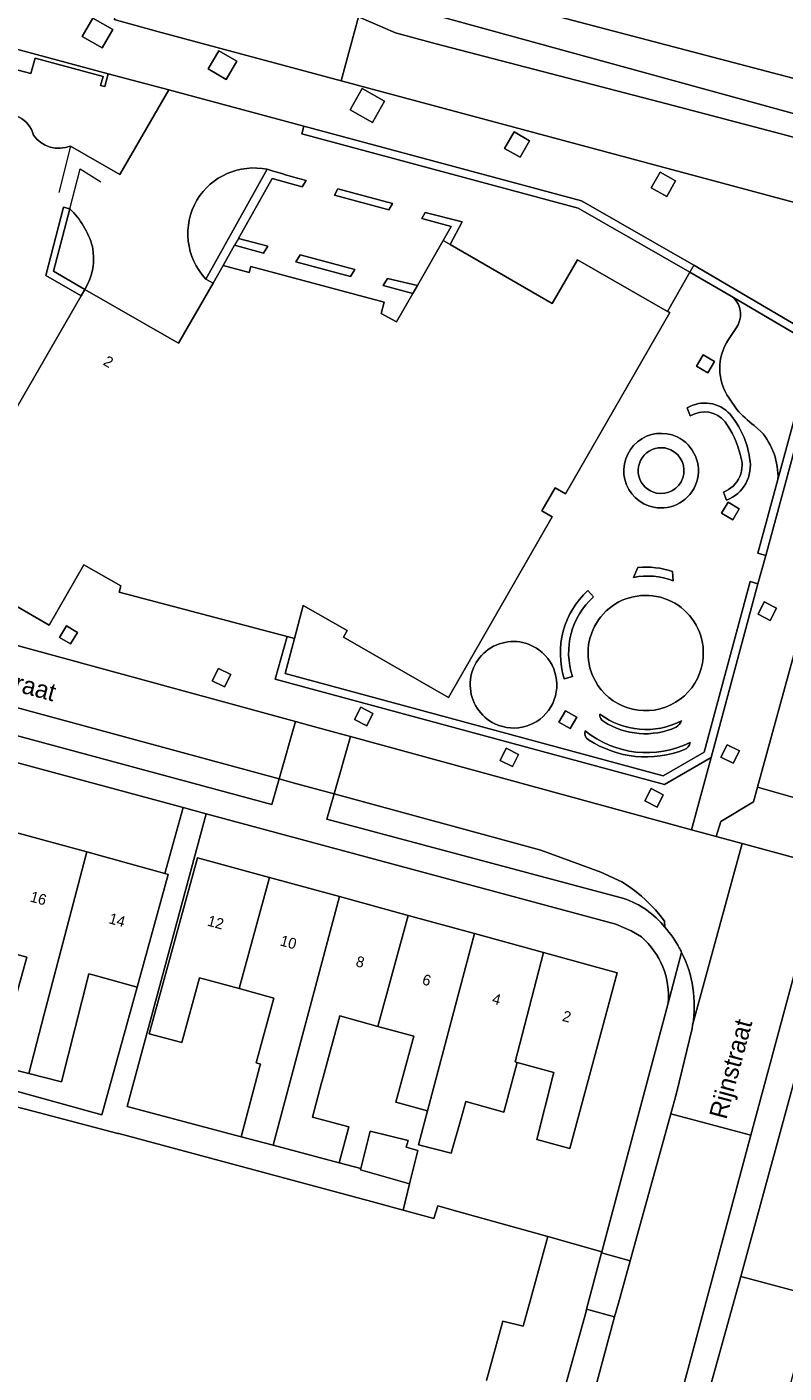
# Model space of a CAD drawing. Header units: metres. Extents: x 151448 to 154749, y 463108 to 465296.
# Tile 218 of 256: x 153597 to 153650, y 463524 to 463618. Entities that reach past the tile are written whole.
import ezdxf
from ezdxf.enums import TextEntityAlignment as Align

# ---------------------------------------------------------------- set-up
doc = ezdxf.new("R2010")
doc.units = ezdxf.units.M
for name, color, linetype, lineweight in [('B-PV-GR-BEPLANTING_CULTUUR_BODEMBEDEKKER-GV', 253, 'Continuous', 9), ('B-PV-GR-BEPLANTING_CULTUUR_HEESTERS-GV', 253, 'Continuous', 9), ('B-PV-GR-BEPLANTING_CULTUUR_VASTE PLANTENVAK-GV', 253, 'Continuous', 9), ('B-PV-GR-GROENVOORZIENING-GV', 253, 'Continuous', 9), ('B-PV-GR-HAAG-GV', 253, 'Continuous', 9), ('B-PV-IE-TERREINAFSCHEIDING_KUNSTMATIG_HEKWERK-G', 253, 'Continuous', 9), ('B-PV-IE-TERREINAFSCHEIDING_KUNSTMATIG_MUUR-GV', 253, 'Continuous', 9), ('B-PV-OG-BEBOUWING-GV', 1, 'Continuous', 9), ('B-PV-OG-BEBOUWING-T18', 2, 'Continuous', 9), ('B-PV-OG-TERREIN_BEGROEID-GV', 253, 'Continuous', 9), ('B-PV-OG-TERREIN_ERF-GV', 253, 'Continuous', 9), ('B-PV-OG-TOPOGRAFIE-T18', 2, 'Continuous', 9), ('B-PV-VH-GESLOTENVERHARDING_KUNSTSTOF-GV', 253, 'Continuous', 9), ('B-PV-VH-ONVERHARD_ZAND-GV', 253, 'Continuous', 9), ('B-PV-VH-OPENVERHARDING_BETONELEMENT-GV', 253, 'Continuous', 9), ('B-PV-VH-OPENVERHARDING_BETONSTRAATSTEEN-GV', 253, 'Continuous', 9), ('B-PV-VH-OPENVERHARDING_STRAATBAKSTEEN-GV', 253, 'Continuous', 9), ('B-PV-VH-OPENVERHARDING_TEGEL-GV', 253, 'Continuous', 9)]:
    doc.layers.add(name, color=color, linetype=linetype, lineweight=lineweight)
doc.styles.add('Drong', font='txt', dxfattribs={"height": 1.8})

msp = doc.modelspace()

# ---------------------------------------------------------------- linework, layer by layer
at = {"layer": 'B-PV-GR-BEPLANTING_CULTUUR_BODEMBEDEKKER-GV', "flags": 128}
for points in [[(153602.296, 463613.42), (153602.007, 463613.497), (153602.173, 463614.116), (153597.438, 463615.386), (153597.153, 463614.319), (153595.043, 463614.885)], [(153599.909, 463609.274), (153603.332, 463607.292), (153606.743, 463613.175), (153602.533, 463614.301), (153602.296, 463613.42)]]:
    msp.add_lwpolyline(points, dxfattribs=at)
at = {"layer": 'B-PV-GR-BEPLANTING_CULTUUR_BODEMBEDEKKER-GV'}
for points in [[(153594.726, 463611.296, -0.472964), (153597.325, 463610.039)], [(153597.325, 463610.039, 0.352585), (153599.909, 463609.274)]]:
    msp.add_lwpolyline(points, format="xyb", dxfattribs=at)
at = {"layer": 'B-PV-GR-BEPLANTING_CULTUUR_HEESTERS-GV'}
for points in [[(153613.606, 463607.655, 0.31613), (153608.71, 463605.515)], [(153608.71, 463605.515, 0.332416), (153609.334, 463600.01)]]:
    msp.add_lwpolyline(points, format="xyb", dxfattribs=at)
at = {"layer": 'B-PV-GR-BEPLANTING_CULTUUR_HEESTERS-GV', "flags": 128}
msp.add_lwpolyline([(153609.334, 463600.01), (153613.606, 463607.655)], dxfattribs=at)
at = {"layer": 'B-PV-GR-BEPLANTING_CULTUUR_VASTE PLANTENVAK-GV', "flags": 128}
msp.add_lwpolyline([(153599.872, 463604.908), (153598.725, 463600.551), (153600.909, 463599.292)], dxfattribs=at)
at = {"layer": 'B-PV-GR-BEPLANTING_CULTUUR_VASTE PLANTENVAK-GV'}
for points in [[(153601.435, 463602.285, 0.12705), (153599.872, 463604.908)], [(153600.909, 463599.292, 0.187785), (153601.435, 463602.285)]]:
    msp.add_lwpolyline(points, format="xyb", dxfattribs=at)
at = {"layer": 'B-PV-GR-GROENVOORZIENING-GV', "flags": 128}
for points in [[(153602.846, 463617.39), (153601.471, 463618.184), (153600.73, 463616.902), (153602.106, 463616.108)], [(153611.487, 463615.175), (153610.244, 463615.908), (153609.495, 463614.637), (153610.737, 463613.904)], [(153621.77, 463612.392), (153620.212, 463613.278), (153619.37, 463611.796), (153620.929, 463610.91)], [(153643.041, 463600.487), (153646.061, 463598.718), (153651.716, 463595.406), (153649.168, 463586.048), (153647.772, 463580.922), (153648.312, 463580.775), (153652.369, 463595.672), (153643.319, 463600.973), (153635.482, 463605.467), (153616.157, 463610.657), (153616.012, 463610.116), (153635.266, 463604.945)], [(153630.135, 463609.109), (153631.207, 463608.494), (153631.862, 463609.637), (153630.791, 463610.252)], [(153642.041, 463606.856), (153640.961, 463607.463), (153640.34, 463606.356), (153641.419, 463605.749)], [(153622.077, 463604.833), (153622.321, 463605.268), (153618.523, 463606.286), (153618.282, 463605.848)], [(153600.649, 463598.843), (153600.909, 463599.292), (153598.725, 463600.551), (153599.872, 463604.908), (153599.419, 463605.026), (153598.18, 463600.249)], [(153625.859, 463602.702), (153626.337, 463602.425), (153627.183, 463603.987), (153624.608, 463604.649), (153624.359, 463604.226), (153626.417, 463603.676)], [(153619.701, 463600.68), (153615.889, 463601.703), (153615.607, 463601.21), (153619.411, 463600.181)], [(153624.063, 463599.568), (153621.971, 463600.048), (153621.681, 463599.566), (153623.742, 463599.008)], [(153643.501, 463593.95), (153644.295, 463593.493), (153644.747, 463594.28), (153643.954, 463594.736)], [(153645.701, 463584.474), (153645.245, 463583.71), (153646.016, 463583.25), (153646.472, 463584.013)], [(153644.512, 463566.706), (153647.768, 463578.803), (153647.227, 463578.948), (153644.031, 463567.074), (153641.182, 463565.416), (153614.855, 463572.549), (153615.506, 463574.981), (153614.997, 463575.116), (153614.163, 463572.157), (153641.262, 463564.814)], [(153649.069, 463577.094), (153648.212, 463577.529), (153647.779, 463576.673), (153648.635, 463576.239)], [(153599.144, 463575.062), (153599.911, 463574.607), (153600.389, 463575.414), (153599.622, 463575.868)], [(153611.069, 463572.468), (153610.212, 463572.903), (153609.779, 463572.047), (153610.635, 463571.613)], [(153620.969, 463569.769), (153620.112, 463570.204), (153619.679, 463569.348), (153620.535, 463568.914)], [(153634.373, 463569.958), (153633.916, 463569.162), (153634.707, 463568.708), (153635.163, 463569.504)], [(153631.107, 463566.92), (153630.25, 463567.355), (153629.817, 463566.499), (153630.673, 463566.065)], [(153646.488, 463567.154), (153645.631, 463567.589), (153645.198, 463566.733), (153646.054, 463566.299)], [(153641.186, 463564.101), (153640.329, 463564.536), (153639.896, 463563.68), (153640.752, 463563.246)]]:
    msp.add_lwpolyline(points, close=True, dxfattribs=at)
for points in [[(153613.606, 463607.655), (153609.334, 463600.01)], [(153609.334, 463600.01), (153609.84, 463599.726), (153610.546, 463600.949), (153611.338, 463602.366), (153613.348, 463601.822), (153613.651, 463602.295), (153611.597, 463602.83), (153613.938, 463607.02), (153616.039, 463606.44), (153616.31, 463606.884)], [(153642.856, 463591.036), (153643.062, 463590.478)], [(153645.368, 463585.174), (153645.575, 463584.615)], [(153639.422, 463579.925), (153639.111, 463579.236)], [(153641.873, 463579.001), (153641.816, 463579.654)], [(153636.324, 463577.876), (153635.935, 463578.319)], [(153634.288, 463572.185), (153634.868, 463572.337)]]:
    msp.add_lwpolyline(points, dxfattribs=at)
at = {"layer": 'B-PV-GR-GROENVOORZIENING-GV'}
for points in [[(153616.31, 463606.884, -0.012262), (153613.606, 463607.655)], [(153645.834, 463590.596, 0.36268), (153642.856, 463591.036)], [(153643.062, 463590.478, -0.38078), (153645.486, 463590.079)], [(153645.486, 463590.079, -0.09637), (153646.527, 463587.824)], [(153647.193, 463587.553, 0.138226), (153645.834, 463590.596)], [(153646.527, 463587.824, -0.418625), (153645.368, 463585.174)], [(153645.575, 463584.615, 0.367774), (153647.193, 463587.553)], [(153641.816, 463579.654, 0.105744), (153639.422, 463579.925)], [(153639.111, 463579.236, -0.143743), (153641.873, 463579.001)], [(153635.935, 463578.319, 0.291943), (153634.288, 463572.185)], [(153634.868, 463572.337, -0.301162), (153636.324, 463577.876)], [(153636.767, 463569.718, 0.304438), (153637.041, 463569.198)], [(153642.441, 463569.252, -0.287277), (153636.767, 463569.718)], [(153637.041, 463569.198, 0.250486), (153642.071, 463568.804)], [(153642.071, 463568.804, 0.129572), (153642.441, 463569.252)], [(153635.748, 463568.557, 0.372418), (153635.985, 463567.937)], [(153643.051, 463567.746, -0.293997), (153635.748, 463568.557)], [(153635.985, 463567.937, 0.243501), (153642.671, 463567.249)], [(153642.671, 463567.249, 0.249683), (153643.051, 463567.746)]]:
    msp.add_lwpolyline(points, format="xyb", dxfattribs=at)
at = {"layer": 'B-PV-GR-HAAG-GV', "flags": 128}
for points in [[(153648.312, 463580.775), (153652.369, 463595.672), (153643.319, 463600.973), (153635.482, 463605.467), (153616.157, 463610.657), (153616.012, 463610.116), (153635.266, 463604.945), (153643.041, 463600.487), (153646.061, 463598.718), (153651.716, 463595.406), (153649.168, 463586.048), (153647.772, 463580.922)], [(153618.282, 463605.848), (153622.077, 463604.833), (153622.321, 463605.268), (153618.523, 463606.286)], [(153599.872, 463604.908), (153599.419, 463605.026), (153598.18, 463600.249), (153600.649, 463598.843), (153600.909, 463599.292), (153598.725, 463600.551)], [(153624.359, 463604.226), (153626.417, 463603.676), (153625.859, 463602.702), (153626.337, 463602.425), (153627.183, 463603.987), (153624.608, 463604.649)], [(153615.889, 463601.703), (153615.607, 463601.21), (153619.411, 463600.181), (153619.701, 463600.68)], [(153621.971, 463600.048), (153621.681, 463599.566), (153623.742, 463599.008), (153624.063, 463599.568)], [(153644.512, 463566.706), (153647.768, 463578.803), (153647.227, 463578.948), (153644.031, 463567.074), (153641.182, 463565.416), (153614.855, 463572.549), (153615.506, 463574.981), (153614.997, 463575.116), (153614.163, 463572.157), (153641.262, 463564.814)]]:
    msp.add_lwpolyline(points, close=True, dxfattribs=at)
for points in [[(153613.606, 463607.655), (153609.334, 463600.01), (153609.84, 463599.726), (153610.546, 463600.949), (153611.338, 463602.366), (153613.348, 463601.822), (153613.651, 463602.295), (153611.597, 463602.83), (153613.938, 463607.02), (153616.039, 463606.44), (153616.31, 463606.884)], [(153642.856, 463591.036), (153643.062, 463590.478)], [(153645.368, 463585.174), (153645.575, 463584.615)], [(153639.422, 463579.925), (153639.111, 463579.236)], [(153641.873, 463579.001), (153641.816, 463579.654)], [(153636.324, 463577.876), (153635.935, 463578.319)], [(153634.288, 463572.185), (153634.868, 463572.337)]]:
    msp.add_lwpolyline(points, dxfattribs=at)
at = {"layer": 'B-PV-GR-HAAG-GV'}
for points in [[(153616.31, 463606.884, -0.012262), (153613.606, 463607.655)], [(153645.834, 463590.596, 0.36268), (153642.856, 463591.036)], [(153643.062, 463590.478, -0.38078), (153645.486, 463590.079)], [(153645.486, 463590.079, -0.09637), (153646.527, 463587.824)], [(153647.193, 463587.553, 0.138226), (153645.834, 463590.596)], [(153646.527, 463587.824, -0.418625), (153645.368, 463585.174)], [(153645.575, 463584.615, 0.367774), (153647.193, 463587.553)], [(153641.816, 463579.654, 0.105744), (153639.422, 463579.925)], [(153639.111, 463579.236, -0.143743), (153641.873, 463579.001)], [(153635.935, 463578.319, 0.291943), (153634.288, 463572.185)], [(153634.868, 463572.337, -0.301162), (153636.324, 463577.876)]]:
    msp.add_lwpolyline(points, format="xyb", dxfattribs=at)
at = {"layer": 'B-PV-IE-TERREINAFSCHEIDING_KUNSTMATIG_HEKWERK-G', "flags": 128}
for points in [[(153602.533, 463614.301), (153606.743, 463613.175)], [(153606.743, 463613.175), (153603.332, 463607.292), (153599.909, 463609.274)], [(153606.743, 463613.175), (153616.157, 463610.657)], [(153616.157, 463610.657), (153635.482, 463605.467), (153643.319, 463600.973)], [(153599.909, 463609.274), (153599.094, 463606.049)], [(153599.872, 463604.908), (153600.574, 463607.683), (153602.027, 463606.776)], [(153616.039, 463606.44), (153613.938, 463607.02), (153611.597, 463602.83)], [(153618.282, 463605.848), (153622.077, 463604.833)], [(153599.872, 463604.908), (153598.725, 463600.551), (153600.909, 463599.292)], [(153624.359, 463604.226), (153626.417, 463603.676), (153625.859, 463602.702)], [(153611.338, 463602.366), (153610.546, 463600.949)], [(153611.597, 463602.83), (153611.338, 463602.366)], [(153613.651, 463602.295), (153611.597, 463602.83)], [(153619.701, 463600.68), (153615.889, 463601.703)], [(153643.041, 463600.487), (153641.483, 463597.764)], [(153643.319, 463600.973), (153643.041, 463600.487)], [(153643.319, 463600.973), (153652.369, 463595.672)], [(153624.063, 463599.568), (153621.971, 463600.048)], [(153652.369, 463595.672), (153648.312, 463580.775)], [(153647.768, 463578.803), (153648.312, 463580.775)], [(153644.512, 463566.706), (153647.768, 463578.803)], [(153614.997, 463575.116), (153614.163, 463572.157), (153641.262, 463564.814), (153644.512, 463566.706)]]:
    msp.add_lwpolyline(points, dxfattribs=at)
at = {"layer": 'B-PV-IE-TERREINAFSCHEIDING_KUNSTMATIG_MUUR-GV', "flags": 128}
msp.add_lwpolyline([(153577.533, 463618.357), (153577.777, 463618.292), (153578.135, 463619.631), (153589.804, 463616.502), (153589.884, 463616.802), (153590.039, 463617.379), (153594.771, 463616.11), (153594.619, 463615.544), (153594.482, 463615.035), (153595.043, 463614.885), (153597.153, 463614.319), (153597.438, 463615.386), (153602.173, 463614.116), (153602.007, 463613.497), (153602.296, 463613.42), (153602.533, 463614.301), (153589.849, 463617.702), (153589.62, 463616.848), (153577.966, 463619.973)], close=True, dxfattribs=at)
at = {"layer": 'B-PV-OG-BEBOUWING-GV', "flags": 128}
for points in [[(153614.997, 463575.116), (153615.506, 463574.981), (153616.118, 463577.285), (153619.171, 463575.535), (153618.908, 463575.075), (153626.217, 463570.885), (153633.448, 463583.453), (153632.717, 463583.874), (153633.649, 463585.485), (153634.376, 463585.067), (153641.633, 463597.679), (153641.483, 463597.764), (153635.199, 463601.359), (153633.447, 463598.308), (153626.337, 463602.425), (153625.859, 463602.702), (153624.063, 463599.568), (153623.742, 463599.008), (153622.607, 463597.027), (153621.542, 463597.612), (153621.753, 463598.405), (153612.454, 463600.885), (153612.343, 463600.469), (153610.546, 463600.949), (153609.84, 463599.726), (153607.42, 463595.538), (153600.909, 463599.292), (153600.649, 463598.843), (153590.152, 463580.69), (153598.411, 463575.923), (153600.847, 463580.12), (153603.423, 463578.664), (153603.305, 463578.22)], [(153596.091, 463561.49), (153593.884, 463553.62), (153596.869, 463552.794), (153595.938, 463549.431), (153596.054, 463549.399), (153594.954, 463545.217), (153597.017, 463544.696), (153598.083, 463548.838), (153601.035, 463560.122)], [(153601.035, 463560.122), (153598.083, 463548.838), (153597.017, 463544.696), (153599.288, 463544.122), (153601.186, 463551.641), (153601.473, 463551.562), (153604.541, 463550.713), (153606.71, 463558.552), (153606.486, 463558.614)], [(153611.663, 463550.611), (153613.768, 463558.349), (153608.753, 463559.723), (153605.396, 463547.466), (153607.65, 463546.848), (153608.889, 463551.371)], [(153611.663, 463550.611), (153614.073, 463549.951), (153612.836, 463545.436), (153613.127, 463545.356), (153613.084, 463545.2), (153611.784, 463540.29), (153614.02, 463539.698), (153618.643, 463557.014), (153613.768, 463558.349)], [(153623.427, 463555.704), (153618.643, 463557.014), (153614.02, 463539.698), (153618.618, 463538.48), (153619.28, 463540.981), (153616.754, 463541.649), (153617.393, 463544.059), (153617.421, 463544.18), (153618.66, 463548.705), (153621.304, 463547.98)], [(153624.775, 463542.103), (153628.049, 463554.438), (153623.427, 463555.704), (153621.304, 463547.98), (153623.814, 463547.293), (153622.55, 463542.713)], [(153631.016, 463545.47), (153630.876, 463545.509), (153632.846, 463553.124), (153628.049, 463554.438), (153624.775, 463542.103), (153624.148, 463539.742), (153626.403, 463539.143), (153627.09, 463541.496), (153627.442, 463542.739), (153630.09, 463542.009)], [(153632.846, 463553.124), (153630.876, 463545.509), (153631.016, 463545.47), (153633.561, 463544.773), (153633.516, 463544.607), (153632.38, 463540.094), (153634.668, 463539.475), (153637.983, 463551.717)], [(153623.522, 463537.008), (153624.09, 463539.332), (153623.28, 463539.575), (153623.415, 463540.035), (153620.766, 463540.684), (153620.128, 463538.08), (153620.104, 463537.981)]]:
    msp.add_lwpolyline(points, close=True, dxfattribs=at)
msp.add_lwpolyline([(153628.865, 463523.323), (153630.001, 463527.458), (153631.434, 463527.106), (153631.957, 463529.023), (153633.137, 463533.349), (153626.888, 463535.095), (153625.489, 463535.486), (153625.206, 463534.61), (153623.076, 463535.183), (153620.863, 463535.778), (153603.274, 463540.51), (153603.208, 463540.527), (153597.302, 463542.072), (153593.97, 463542.943), (153589.274, 463544.171), (153583.522, 463523.446)], dxfattribs=at)
at = {"layer": 'B-PV-OG-TERREIN_BEGROEID-GV', "flags": 128}
for points in [[(153649.168, 463586.048), (153651.716, 463595.406), (153646.061, 463598.718)], [(153646.236, 463596.564), (153645.725, 463595.803)], [(153645.763, 463591.708), (153646.305, 463590.93)], [(153647.502, 463589.813), (153647.986, 463589.408)]]:
    msp.add_lwpolyline(points, dxfattribs=at)
at = {"layer": 'B-PV-OG-TERREIN_BEGROEID-GV'}
for points in [[(153646.061, 463598.718, -0.37928), (153646.236, 463596.564)], [(153645.725, 463595.803, 0.305249), (153645.763, 463591.708)], [(153646.305, 463590.93, 0.045813), (153647.502, 463589.813)], [(153647.986, 463589.408, -0.18984), (153649.168, 463586.048)]]:
    msp.add_lwpolyline(points, format="xyb", dxfattribs=at)
at = {"layer": 'B-PV-OG-TERREIN_ERF-GV', "flags": 128}
for points in [[(153623.326, 463621.084), (153657.636, 463612.052)], [(153665.972, 463601.206), (153663.243, 463591.574), (153646.581, 463530.56), (153651.795, 463529.179)], [(153639.658, 463554.203), (153638.945, 463554.621), (153637.875, 463555.099), (153609.347, 463562.788), (153603.85, 463542.391), (153611.784, 463540.29), (153613.084, 463545.2), (153613.127, 463545.356), (153612.836, 463545.436), (153614.073, 463549.951), (153611.663, 463550.611), (153608.889, 463551.371), (153607.65, 463546.848), (153605.396, 463547.466), (153608.753, 463559.723), (153613.768, 463558.349), (153618.643, 463557.014)], [(153618.643, 463557.014), (153623.427, 463555.704), (153628.049, 463554.438), (153632.846, 463553.124), (153637.983, 463551.717), (153634.668, 463539.475), (153632.38, 463540.094), (153633.516, 463544.607), (153633.561, 463544.773), (153631.016, 463545.47), (153630.09, 463542.009), (153627.442, 463542.739), (153627.09, 463541.496), (153626.403, 463539.143), (153624.148, 463539.742), (153624.775, 463542.103), (153622.55, 463542.713), (153623.814, 463547.293), (153621.304, 463547.98), (153618.66, 463548.705), (153617.421, 463544.18), (153617.393, 463544.059), (153616.754, 463541.649), (153619.28, 463540.981), (153618.618, 463538.48), (153620.128, 463538.08), (153620.766, 463540.684), (153623.415, 463540.035), (153623.28, 463539.575), (153624.09, 463539.332), (153623.522, 463537.008), (153623.076, 463535.183), (153625.206, 463534.61), (153625.489, 463535.486), (153626.888, 463535.095), (153633.137, 463533.349), (153636.913, 463532.294), (153637.001, 463532.626), (153640.803, 463546.898), (153641.522, 463549.588), (153641.522, 463549.595)], [(153650.09, 463523.241), (153651.225, 463527.475), (153656.923, 463525.948), (153657.387, 463527.697), (153651.795, 463529.179), (153646.581, 463530.56), (153640.322, 463507.982)]]:
    msp.add_lwpolyline(points, dxfattribs=at)
for points in [[(153596.091, 463561.49), (153601.035, 463560.122), (153606.486, 463558.614), (153607.759, 463563.216), (153586.233, 463569.018), (153580.747, 463570.507), (153574.99, 463549.197), (153578.475, 463548.229), (153578.774, 463549.303), (153580.408, 463555.15), (153577.079, 463556.072), (153577.649, 463558.132), (153579.823, 463565.991), (153585.08, 463564.536), (153590.387, 463563.068)], [(153593.884, 463553.62), (153592.963, 463550.291), (153590.588, 463550.948), (153591.51, 463554.282), (153588.185, 463555.202), (153585.5, 463555.945), (153585.367, 463555.982), (153583.159, 463548.003), (153580.707, 463548.684), (153580.43, 463547.686), (153589.547, 463545.154), (153589.274, 463544.171), (153593.97, 463542.943), (153594.26, 463543.99), (153602.081, 463541.825), (153604.541, 463550.713), (153601.473, 463551.562), (153601.186, 463551.641), (153599.288, 463544.122), (153597.017, 463544.696), (153594.954, 463545.217), (153596.054, 463549.399), (153595.938, 463549.431), (153596.869, 463552.794)]]:
    msp.add_lwpolyline(points, close=True, dxfattribs=at)
at = {"layer": 'B-PV-OG-TERREIN_ERF-GV'}
msp.add_lwpolyline([(153641.522, 463549.595, 0.24223), (153639.658, 463554.203)], format="xyb", dxfattribs=at)
at = {"layer": 'B-PV-VH-GESLOTENVERHARDING_KUNSTSTOF-GV'}
for points in [[(153643.789, 463575.168, 1.049631), (153636.258, 463572.415)], [(153632.528, 463574.188, 1.103649), (153629.464, 463569.049)], [(153636.258, 463572.415, 0.952735), (153643.789, 463575.168)], [(153629.464, 463569.049, 0.914926), (153632.528, 463574.188)]]:
    msp.add_lwpolyline(points, format="xyb", dxfattribs=at)
at = {"layer": 'B-PV-VH-ONVERHARD_ZAND-GV'}
for points in [[(153642.144, 463589.021, 1.127787), (153640.514, 463584.123)], [(153640.514, 463584.123, 0.883607), (153642.144, 463589.021)], [(153641.716, 463588.118, 1.126182), (153640.712, 463585.103)], [(153640.712, 463585.103, -1.126182), (153641.716, 463588.118)], [(153640.712, 463585.103, 0.882177), (153641.716, 463588.118)], [(153641.716, 463588.118, -0.882177), (153640.712, 463585.103)]]:
    msp.add_lwpolyline(points, format="xyb", dxfattribs=at)
at = {"layer": 'B-PV-VH-OPENVERHARDING_BETONELEMENT-GV', "flags": 128}
msp.add_lwpolyline([(153638.87, 463531.659), (153636.89, 463532.208), (153635.844, 463528.281), (153637.796, 463527.755), (153638.054, 463528.712)], close=True, dxfattribs=at)
at = {"layer": 'B-PV-VH-OPENVERHARDING_BETONSTRAATSTEEN-GV', "flags": 128}
for points in [[(153657.928, 463609.435), (153622.251, 463619.213), (153619.957, 463618.266), (153622.544, 463617.16), (153625.277, 463616.409), (153641.424, 463612.209), (153657.657, 463607.948)], [(153641.296, 463554.883), (153641.26, 463555.297), (153640.957, 463555.697), (153640.637, 463556.084), (153640.211, 463556.537), (153639.94, 463556.8), (153639.66, 463557.053), (153639.175, 463557.444), (153638.766, 463557.737), (153638.291, 463558.04), (153636.842, 463558.728), (153632.651, 463560.257), (153618.264, 463564.173), (153617.761, 463562.4), (153638.444, 463556.883)]]:
    msp.add_lwpolyline(points, dxfattribs=at)
for points in [[(153549.078, 463582.964), (153549.522, 463581.951), (153550.233, 463580.73), (153567.239, 463576.14), (153586.742, 463570.772), (153613.928, 463563.435), (153614.433, 463565.21), (153550.215, 463582.653)], [(153614.433, 463565.21), (153615.413, 463564.945), (153617.226, 463564.454), (153618.264, 463564.173), (153619.397, 463568.159), (153618.363, 463568.441), (153616.576, 463568.928), (153615.566, 463569.204)], [(153647.749, 463564.626), (153647.473, 463563.616), (153645.179, 463562.252), (153644.873, 463561.205), (153646.682, 463560.711), (153650.588, 463559.646), (153650.881, 463560.724), (153651.38, 463562.569), (153651.43, 463562.745), (153651.633, 463563.52)], [(153633.311, 463511.1), (153638.911, 463509.574), (153642.563, 463522.871), (153647.289, 463540.403), (153641.704, 463541.899), (153638.87, 463531.659), (153638.054, 463528.712), (153637.796, 463527.755)]]:
    msp.add_lwpolyline(points, close=True, dxfattribs=at)
at = {"layer": 'B-PV-VH-OPENVERHARDING_BETONSTRAATSTEEN-GV'}
msp.add_lwpolyline([(153638.444, 463556.883, -0.140169), (153641.296, 463554.883)], format="xyb", dxfattribs=at)
at = {"layer": 'B-PV-VH-OPENVERHARDING_STRAATBAKSTEEN-GV', "flags": 128}
for points in [[(153604.081, 463622.289), (153602.939, 463618.079), (153605.974, 463617.256), (153618.764, 463613.822), (153619.957, 463618.266), (153619.907, 463618.288)], [(153657.657, 463607.948), (153641.424, 463612.209), (153625.277, 463616.409), (153622.544, 463617.16), (153619.957, 463618.266), (153618.764, 463613.822), (153652.563, 463604.747), (153654.081, 463601.96), (153656.503, 463597.509), (153656.591, 463597.509), (153663.13, 463610.682), (153662.898, 463610.435)], [(153619.397, 463568.159), (153618.264, 463564.173), (153632.651, 463560.257), (153636.842, 463558.728), (153638.291, 463558.04), (153638.766, 463557.737), (153639.175, 463557.444), (153639.66, 463557.053), (153639.94, 463556.8), (153640.211, 463556.537), (153640.637, 463556.084), (153640.957, 463555.697), (153641.26, 463555.297), (153641.296, 463554.883)], [(153643.228, 463548.066), (153646.682, 463560.711), (153644.873, 463561.205), (153643.157, 463561.673), (153619.397, 463568.159)]]:
    msp.add_lwpolyline(points, dxfattribs=at)
for points in [[(153656.591, 463597.509), (153656.622, 463597.509), (153650.592, 463575.032), (153647.749, 463564.626), (153651.633, 463563.52), (153656.886, 463583.404), (153660.398, 463596.995), (153660.94, 463598.631), (153661.718, 463600.711), (153662.94, 463602.791), (153665.566, 463607.364), (153668.048, 463611.595), (153665.402, 463613.106), (153663.13, 463610.682)], [(153614.433, 463565.21), (153615.566, 463569.204), (153579.353, 463579.088), (153551.277, 463586.812), (153550.215, 463582.653)], [(153643.226, 463548.053), (153643.184, 463547.829), (153642.103, 463543.339), (153641.704, 463541.899), (153647.289, 463540.403), (153652.346, 463559.166), (153650.588, 463559.646), (153646.682, 463560.711), (153643.228, 463548.066)]]:
    msp.add_lwpolyline(points, close=True, dxfattribs=at)
at = {"layer": 'B-PV-VH-OPENVERHARDING_STRAATBAKSTEEN-GV'}
for points in [[(153641.296, 463554.883, -0.057808), (153642.299, 463553.447)], [(153642.299, 463553.447, -0.008826), (153642.458, 463553.13)], [(153642.458, 463553.13, -0.159532), (153643.228, 463548.066)]]:
    msp.add_lwpolyline(points, format="xyb", dxfattribs=at)
at = {"layer": 'B-PV-VH-OPENVERHARDING_TEGEL-GV', "flags": 128}
for points in [[(153663.13, 463610.682), (153657.636, 463612.052), (153623.326, 463621.084)], [(153577.966, 463619.973), (153589.62, 463616.848), (153589.849, 463617.702), (153602.533, 463614.301), (153606.743, 463613.175), (153616.157, 463610.657), (153635.482, 463605.467), (153643.319, 463600.973), (153652.369, 463595.672)], [(153619.957, 463618.266), (153622.251, 463619.213), (153657.928, 463609.435)], [(153652.563, 463604.747), (153618.764, 463613.822), (153605.974, 463617.256), (153602.939, 463618.079)], [(153616.31, 463606.884), (153616.039, 463606.44), (153613.938, 463607.02), (153611.597, 463602.83), (153613.651, 463602.295), (153613.348, 463601.822), (153611.338, 463602.366), (153610.546, 463600.949), (153612.343, 463600.469), (153612.454, 463600.885), (153621.753, 463598.405), (153621.542, 463597.612), (153622.607, 463597.027), (153623.742, 463599.008), (153621.681, 463599.566), (153621.971, 463600.048), (153624.063, 463599.568), (153625.859, 463602.702), (153626.417, 463603.676), (153624.359, 463604.226), (153624.608, 463604.649), (153627.183, 463603.987), (153626.337, 463602.425), (153633.447, 463598.308), (153635.199, 463601.359), (153641.483, 463597.764), (153643.041, 463600.487), (153635.266, 463604.945), (153616.012, 463610.116), (153616.157, 463610.657), (153606.743, 463613.175), (153603.332, 463607.292), (153599.909, 463609.274)], [(153584.154, 463580.636), (153584.021, 463580.131), (153587.462, 463579.227), (153588.799, 463581.471), (153590.152, 463580.69), (153600.649, 463598.843), (153598.18, 463600.249), (153599.419, 463605.026), (153599.872, 463604.908)], [(153638.72, 463508.879), (153638.7, 463508.884), (153638.646, 463508.6), (153638.531, 463507.995), (153638.496, 463507.702), (153638.469, 463507.28), (153638.473, 463506.764), (153638.549, 463506.053), (153638.602, 463505.777), (153642.149, 463504.853), (153640.322, 463507.982), (153646.581, 463530.56), (153663.243, 463591.574), (153665.972, 463601.206)], [(153646.061, 463598.718), (153643.041, 463600.487), (153641.483, 463597.764), (153641.633, 463597.679), (153634.376, 463585.067), (153633.649, 463585.485), (153632.717, 463583.874), (153633.448, 463583.453), (153626.217, 463570.885), (153618.908, 463575.075), (153619.171, 463575.535), (153616.118, 463577.285), (153615.506, 463574.981), (153614.855, 463572.549), (153641.182, 463565.416), (153644.031, 463567.074), (153647.227, 463578.948), (153647.768, 463578.803), (153648.312, 463580.775), (153647.772, 463580.922), (153649.168, 463586.048)], [(153600.909, 463599.292), (153607.42, 463595.538), (153609.84, 463599.726), (153609.334, 463600.01)], [(153645.725, 463595.803), (153646.236, 463596.564)], [(153662.003, 463595.771), (153655.912, 463572.462), (153653.596, 463563.828), (153651.43, 463562.745), (153651.38, 463562.569), (153650.881, 463560.724), (153650.588, 463559.646), (153652.346, 463559.166), (153647.289, 463540.403), (153642.563, 463522.871), (153638.911, 463509.574), (153638.725, 463508.898), (153638.72, 463508.879)], [(153646.305, 463590.93), (153645.763, 463591.708)], [(153643.062, 463590.478), (153642.856, 463591.036)], [(153647.986, 463589.408), (153647.502, 463589.813)], [(153645.575, 463584.615), (153645.368, 463585.174)], [(153638.444, 463556.883), (153617.761, 463562.4), (153618.264, 463564.173), (153617.226, 463564.454), (153615.413, 463564.945), (153614.433, 463565.21), (153613.928, 463563.435), (153586.742, 463570.772), (153567.239, 463576.14), (153550.233, 463580.73), (153549.522, 463581.951), (153549.078, 463582.964), (153547.233, 463583.502), (153545.082, 463575.214)], [(153579.353, 463579.088), (153615.566, 463569.204), (153616.576, 463568.928), (153618.363, 463568.441), (153619.397, 463568.159), (153643.157, 463561.673), (153644.512, 463566.706), (153641.262, 463564.814), (153614.163, 463572.157), (153614.997, 463575.116), (153603.305, 463578.22), (153603.423, 463578.664), (153600.847, 463580.12), (153598.411, 463575.923), (153590.152, 463580.69)], [(153639.111, 463579.236), (153639.422, 463579.925)], [(153641.816, 463579.654), (153641.873, 463579.001)], [(153551.026, 463578.573), (153579.283, 463570.904), (153580.747, 463570.507), (153586.233, 463569.018), (153607.759, 463563.216), (153609.347, 463562.788), (153637.875, 463555.099), (153638.945, 463554.621), (153639.658, 463554.203)], [(153635.935, 463578.319), (153636.324, 463577.876)], [(153634.868, 463572.337), (153634.288, 463572.185)], [(153642.458, 463553.13), (153641.522, 463549.595), (153641.522, 463549.588), (153640.803, 463546.898), (153637.001, 463532.626), (153636.913, 463532.294), (153636.89, 463532.208), (153638.87, 463531.659), (153641.704, 463541.899), (153642.103, 463543.339), (153643.184, 463547.829)], [(153641.522, 463549.595), (153642.458, 463553.13)], [(153643.184, 463547.829), (153643.226, 463548.053), (153643.228, 463548.066)], [(153630.557, 463509.364), (153635.802, 463528.124), (153635.844, 463528.281), (153636.89, 463532.208), (153636.913, 463532.294), (153633.137, 463533.349), (153631.957, 463529.023), (153631.434, 463527.106), (153630.001, 463527.458), (153628.865, 463523.323)]]:
    msp.add_lwpolyline(points, dxfattribs=at)
for points in [[(153602.846, 463617.39), (153602.106, 463616.108), (153600.73, 463616.902), (153601.471, 463618.184)], [(153611.487, 463615.175), (153610.737, 463613.904), (153609.495, 463614.637), (153610.244, 463615.908)], [(153621.77, 463612.392), (153620.929, 463610.91), (153619.37, 463611.796), (153620.212, 463613.278)], [(153630.135, 463609.109), (153630.791, 463610.252), (153631.862, 463609.637), (153631.207, 463608.494)], [(153642.041, 463606.856), (153641.419, 463605.749), (153640.34, 463606.356), (153640.961, 463607.463)], [(153618.282, 463605.848), (153618.523, 463606.286), (153622.321, 463605.268), (153622.077, 463604.833)], [(153647.749, 463564.626), (153650.592, 463575.032), (153656.622, 463597.509), (153656.591, 463597.509), (153656.503, 463597.509), (153654.081, 463601.96), (153652.369, 463595.672), (153648.312, 463580.775), (153647.768, 463578.803), (153644.512, 463566.706), (153643.157, 463561.673), (153644.873, 463561.205), (153645.179, 463562.252), (153647.473, 463563.616)], [(153615.889, 463601.703), (153619.701, 463600.68), (153619.411, 463600.181), (153615.607, 463601.21)], [(153643.501, 463593.95), (153643.954, 463594.736), (153644.747, 463594.28), (153644.295, 463593.493)], [(153645.701, 463584.474), (153646.472, 463584.013), (153646.016, 463583.25), (153645.245, 463583.71)], [(153649.069, 463577.094), (153648.635, 463576.239), (153647.779, 463576.673), (153648.212, 463577.529)], [(153599.144, 463575.062), (153599.622, 463575.868), (153600.389, 463575.414), (153599.911, 463574.607)], [(153611.069, 463572.468), (153610.635, 463571.613), (153609.779, 463572.047), (153610.212, 463572.903)], [(153620.969, 463569.769), (153620.535, 463568.914), (153619.679, 463569.348), (153620.112, 463570.204)], [(153634.373, 463569.958), (153635.163, 463569.504), (153634.707, 463568.708), (153633.916, 463569.162)], [(153631.107, 463566.92), (153630.673, 463566.065), (153629.817, 463566.499), (153630.25, 463567.355)], [(153646.488, 463567.154), (153646.054, 463566.299), (153645.198, 463566.733), (153645.631, 463567.589)], [(153641.186, 463564.101), (153640.752, 463563.246), (153639.896, 463563.68), (153640.329, 463564.536)], [(153603.208, 463540.527), (153603.274, 463540.51), (153620.863, 463535.778), (153623.076, 463535.183), (153623.522, 463537.008), (153620.104, 463537.981), (153620.128, 463538.08), (153618.618, 463538.48), (153614.02, 463539.698), (153611.784, 463540.29), (153603.85, 463542.391), (153609.347, 463562.788), (153607.759, 463563.216), (153606.486, 463558.614), (153606.71, 463558.552), (153604.541, 463550.713), (153602.081, 463541.825), (153594.26, 463543.99), (153593.97, 463542.943), (153597.302, 463542.072)], [(153628.242, 463508.537), (153631.87, 463507.56), (153632.144, 463507.951), (153632.36, 463508.311), (153632.549, 463508.68), (153632.757, 463509.155), (153632.864, 463509.444), (153633.046, 463510.124), (153633.123, 463510.404), (153633.311, 463511.1), (153637.796, 463527.755), (153635.844, 463528.281), (153635.802, 463528.124), (153630.557, 463509.364)]]:
    msp.add_lwpolyline(points, close=True, dxfattribs=at)
at = {"layer": 'B-PV-VH-OPENVERHARDING_TEGEL-GV'}
for points in [[(153597.325, 463610.039, 0.472964), (153594.726, 463611.296)], [(153599.909, 463609.274, -0.352585), (153597.325, 463610.039)], [(153608.71, 463605.515, -0.31613), (153613.606, 463607.655)], [(153613.606, 463607.655, 0.012262), (153616.31, 463606.884)], [(153599.872, 463604.908, -0.12705), (153601.435, 463602.285)], [(153609.334, 463600.01, -0.332416), (153608.71, 463605.515)], [(153601.435, 463602.285, -0.187785), (153600.909, 463599.292)], [(153646.236, 463596.564, 0.37928), (153646.061, 463598.718)], [(153645.763, 463591.708, -0.305249), (153645.725, 463595.803)], [(153642.856, 463591.036, -0.36268), (153645.834, 463590.596)], [(153645.486, 463590.079, 0.38078), (153643.062, 463590.478)], [(153647.502, 463589.813, -0.045813), (153646.305, 463590.93)], [(153646.527, 463587.824, 0.09637), (153645.486, 463590.079)], [(153645.834, 463590.596, -0.138226), (153647.193, 463587.553)], [(153640.514, 463584.123, -1.127787), (153642.144, 463589.021)], [(153642.144, 463589.021, -0.883607), (153640.514, 463584.123)], [(153649.168, 463586.048, 0.18984), (153647.986, 463589.408)], [(153645.368, 463585.174, 0.418625), (153646.527, 463587.824)], [(153647.193, 463587.553, -0.367774), (153645.575, 463584.615)], [(153639.422, 463579.925, -0.105744), (153641.816, 463579.654)], [(153641.873, 463579.001, 0.143743), (153639.111, 463579.236)], [(153634.288, 463572.185, -0.291943), (153635.935, 463578.319)], [(153636.324, 463577.876, 0.301162), (153634.868, 463572.337)], [(153636.258, 463572.415, -1.049631), (153643.789, 463575.168)], [(153629.464, 463569.049, -1.103649), (153632.528, 463574.188)], [(153643.789, 463575.168, -0.952735), (153636.258, 463572.415)], [(153632.528, 463574.188, -0.914926), (153629.464, 463569.049)], [(153637.041, 463569.198, -0.304438), (153636.767, 463569.718)], [(153636.767, 463569.718, 0.287277), (153642.441, 463569.252)], [(153642.071, 463568.804, -0.250486), (153637.041, 463569.198)], [(153642.441, 463569.252, -0.129572), (153642.071, 463568.804)], [(153635.985, 463567.937, -0.372418), (153635.748, 463568.557)], [(153635.748, 463568.557, 0.293997), (153643.051, 463567.746)], [(153642.671, 463567.249, -0.243501), (153635.985, 463567.937)], [(153643.051, 463567.746, -0.249683), (153642.671, 463567.249)], [(153641.296, 463554.883, 0.140169), (153638.444, 463556.883)], [(153639.658, 463554.203, -0.24223), (153641.522, 463549.595)], [(153642.299, 463553.447, 0.057808), (153641.296, 463554.883)], [(153642.458, 463553.13, 0.008826), (153642.299, 463553.447)], [(153643.228, 463548.066, 0.159532), (153642.458, 463553.13)]]:
    msp.add_lwpolyline(points, format="xyb", dxfattribs=at)

# ---------------------------------------------------------------- texts
at = {"layer": 'B-PV-OG-BEBOUWING-T18', "style": 'Drong'}
for s, rotation, p in [('2', 329.8, (153602.555, 463594.264)), ('16', 344.5, (153597.675, 463556.901)), ('14', 344.5, (153603.156, 463555.385)), ('12', 344.7, (153610.021, 463555.228)), ('10', 344.7, (153615.085, 463553.841)), ('8', 344.7, (153620.085, 463552.472)), ('6', 344.7, (153624.712, 463551.205)), ('4', 344.7, (153629.577, 463549.872)), ('2', 344.7, (153634.468, 463548.672))]:
    msp.add_text(s, height=0.75, rotation=rotation, dxfattribs=at).set_placement(p, align=Align.MIDDLE)
at = {"layer": 'B-PV-OG-TOPOGRAFIE-T18', "style": 'Drong'}
for s, rotation, p in [('Waalstraat', 344.7, (153594.999, 463572.278)), ('Rijnstraat', 75, (153646.024, 463544.98))]:
    msp.add_text(s, height=1.25, rotation=rotation, dxfattribs=at).set_placement(p, align=Align.MIDDLE)

doc.saveas('drawing.dxf')
